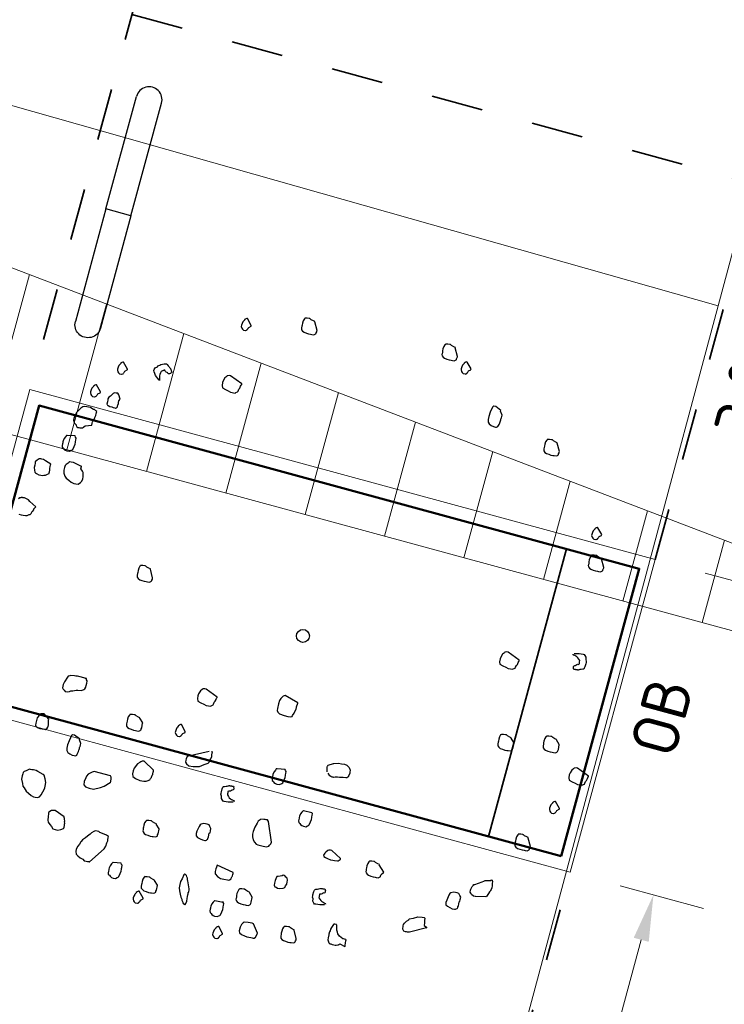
# Model space of a CAD drawing. Header units: metres. Extents: x 2514 to 227642, y 1683 to 852646.
# Tile 61 of 256: x 113621.25 to 113626.69, y 426376.92 to 426384.52. Entities that reach past the tile are written whole.
import ezdxf

# ---------------------------------------------------------------- set-up
doc = ezdxf.new("R2010")
doc.units = ezdxf.units.M
doc.linetypes.add('ZZ-HIDDEN-SO', pattern=[4, 2, -2])
doc.layers.get('Defpoints').update_dxf_attribs({"color": 244, "lineweight": 35})
for name, color, linetype, lineweight in [('B-WE-GR-BEPLANTING_CULTUUR_HEESTERS-GV', 252, 'Continuous', 18), ('B-WE-VH-VERHARDING_TEGEL-GV', 252, 'Continuous', 18), ('N-WE-GR-BOOM-G', 94, 'Continuous', 35), ('N-WE-GR-BOOM-S', 94, 'Continuous', 25), ('N-WE-VH-KANTOPSLUITING-T18', 1, 'Continuous', 18), ('N-WE-VH-KANTOPSLUITING_ACHTERKANTBAND-G', 1, 'Continuous', 50), ('N-WE-VH-KANTOPSLUITING_OPSLUITBAND_100X200-G', 1, 'Continuous', 18), ('N-WE-VH-M', 7, 'Continuous', 18), ('N-WE-VH-MATERIAALGRENS-G', 7, 'ZZ-HIDDEN-SO', 35), ('N-WE-VH-STOOTBAND-S', 7, 'Continuous', 25), ('N-WE-VH-VERKANTING-G', 252, 'Continuous', 5)]:
    doc.layers.add(name, color=color, linetype=linetype, lineweight=lineweight)
doc.styles.add('NLCS-ISO-M200-T18', font='NLCS-ISO.ttf', dxfattribs={"height": 0.36})
doc.dimstyles.new('NLCS-M200-T18-PIJL_L2_H2', dxfattribs={"dimscale": 0.2, "dimtxt": 2.5, "dimasz": 1.8, "dimexe": 2, "dimexo": 2, "dimgap": 0.7, "dimtad": 1, "dimzin": 0, "dimdsep": 46, "dimtxsty": 'NLCS-ISO-M200-T18', "dimcen": 0, "dimdle": 2, "dimclrd": 256, "dimclre": 256, "dimclrt": 1, "dimazin": 0, "dimtfac": 1, "dimtdec": 3, "dimtofl": 0, "dimtmove": 0, "dimatfit": 3, "dimfxl": 2, "dimfxlon": 1, "dimtfillclr": 256, "dimtolj": 1, "dimtzin": 0, "dimlwd": -1, "dimlwe": -1, "dimarcsym": 0})

# ---------------------------------------------------------------- blocks, each defined once
blk = doc.blocks.new('SGR-BOOM_11')
at = {"flags": 128}
for points in [[(-0.601, 4.681), (-0.657, 4.805), (-0.657, 4.811), (-0.681, 4.817), (-0.719, 4.829), (-0.737, 4.842), (-0.743, 4.842), (-0.75, 4.842), (-0.781, 4.842), (-0.812, 4.835), (-0.818, 4.835), (-0.818, 4.829), (-0.824, 4.823), (-0.836, 4.792), (-0.843, 4.755), (-0.843, 4.724), (-0.843, 4.706), (-0.843, 4.681), (-0.843, 4.668), (-0.836, 4.65), (-0.818, 4.631), (-0.793, 4.619), (-0.756, 4.613), (-0.719, 4.607), (-0.688, 4.607), (-0.669, 4.607), (-0.638, 4.607), (-0.62, 4.619), (-0.613, 4.625), (-0.607, 4.631), (-0.607, 4.643), (-0.601, 4.662), (-0.601, 4.675), (-0.601, 4.681)], [(1.603, 4.662), (1.548, 4.786), (1.548, 4.792), (1.523, 4.798), (1.486, 4.811), (1.467, 4.823), (1.461, 4.823), (1.455, 4.823), (1.424, 4.823), (1.393, 4.817), (1.387, 4.817), (1.387, 4.811), (1.381, 4.805), (1.368, 4.774), (1.362, 4.736), (1.362, 4.706), (1.362, 4.687), (1.362, 4.662), (1.362, 4.65), (1.368, 4.631), (1.387, 4.613), (1.412, 4.6), (1.449, 4.594), (1.486, 4.588), (1.517, 4.588), (1.536, 4.588), (1.566, 4.588), (1.585, 4.6), (1.591, 4.607), (1.597, 4.613), (1.597, 4.625), (1.603, 4.643), (1.603, 4.656), (1.603, 4.662)], [(-1.614, 4.582), (-1.69, 4.677), (-1.696, 4.677), (-1.702, 4.677), (-1.715, 4.671), (-1.721, 4.665), (-1.733, 4.653), (-1.733, 4.646), (-1.746, 4.628), (-1.752, 4.615), (-1.758, 4.59), (-1.764, 4.559), (-1.764, 4.541), (-1.752, 4.516), (-1.739, 4.504), (-1.721, 4.491), (-1.69, 4.491), (-1.684, 4.491), (-1.665, 4.504), (-1.665, 4.51), (-1.659, 4.516), (-1.653, 4.529), (-1.653, 4.535), (-1.647, 4.547), (-1.614, 4.57), (-1.614, 4.576), (-1.614, 4.582)], [(1.843, 4.507), (1.767, 4.602), (1.761, 4.602), (1.755, 4.602), (1.742, 4.596), (1.736, 4.59), (1.724, 4.578), (1.724, 4.571), (1.712, 4.553), (1.705, 4.54), (1.699, 4.515), (1.693, 4.485), (1.693, 4.466), (1.705, 4.441), (1.717, 4.429), (1.736, 4.416), (1.767, 4.416), (1.773, 4.416), (1.792, 4.429), (1.792, 4.435), (1.798, 4.441), (1.804, 4.454), (1.804, 4.46), (1.811, 4.472), (1.843, 4.495), (1.843, 4.501), (1.843, 4.507)], [(2.406, 3.956), (2.319, 4), (2.288, 4), (2.282, 4), (2.275, 3.987), (2.263, 3.95), (2.251, 3.901), (2.238, 3.833), (2.238, 3.783), (2.245, 3.746), (2.263, 3.721), (2.3, 3.702), (2.337, 3.69), (2.369, 3.69), (2.387, 3.69), (2.406, 3.702), (2.412, 3.721), (2.418, 3.74), (2.424, 3.764), (2.424, 3.783), (2.43, 3.795), (2.43, 3.814), (2.43, 3.826), (2.43, 3.839), (2.437, 3.845), (2.437, 3.869), (2.437, 3.888), (2.406, 3.944), (2.406, 3.956)], [(-3.38, 3.587), (-3.456, 3.682), (-3.462, 3.682), (-3.468, 3.682), (-3.481, 3.675), (-3.487, 3.669), (-3.499, 3.657), (-3.499, 3.651), (-3.512, 3.632), (-3.518, 3.62), (-3.524, 3.595), (-3.53, 3.564), (-3.53, 3.545), (-3.518, 3.521), (-3.505, 3.508), (-3.487, 3.496), (-3.456, 3.496), (-3.45, 3.496), (-3.431, 3.508), (-3.431, 3.515), (-3.425, 3.521), (-3.419, 3.533), (-3.419, 3.539), (-3.413, 3.552), (-3.38, 3.575), (-3.38, 3.581), (-3.38, 3.587)], [(-2.87, 3.503), (-2.935, 3.566), (-2.951, 3.593), (-2.966, 3.619), (-2.976, 3.636), (-2.971, 3.653), (-2.959, 3.681), (-2.93, 3.705), (-2.915, 3.728), (-2.898, 3.737), (-2.882, 3.747), (-2.836, 3.766), (-2.812, 3.773), (-2.798, 3.774), (-2.787, 3.766), (-2.769, 3.748), (-2.754, 3.735), (-2.743, 3.727), (-2.739, 3.722), (-2.731, 3.719), (-2.728, 3.714), (-2.725, 3.709), (-2.722, 3.704), (-2.719, 3.698), (-2.712, 3.687), (-2.709, 3.682), (-2.706, 3.677), (-2.703, 3.671), (-2.697, 3.661), (-2.699, 3.652), (-2.704, 3.649), (-2.712, 3.637), (-2.718, 3.634), (-2.728, 3.628), (-2.742, 3.627), (-2.754, 3.635), (-2.757, 3.64), (-2.765, 3.643), (-2.782, 3.647), (-2.794, 3.655), (-2.8, 3.666), (-2.811, 3.673), (-2.817, 3.67), (-2.822, 3.667), (-2.833, 3.661), (-2.838, 3.658), (-2.844, 3.655), (-2.86, 3.645), (-2.867, 3.62), (-2.873, 3.595), (-2.875, 3.572), (-2.871, 3.553), (-2.867, 3.534), (-2.866, 3.52), (-2.863, 3.515), (-2.86, 3.509), (-2.865, 3.506), (-2.87, 3.503)], [(-1.602, 3.668), (-1.794, 3.761), (-1.813, 3.761), (-1.844, 3.755), (-1.85, 3.743), (-1.875, 3.718), (-1.893, 3.668), (-1.899, 3.637), (-1.899, 3.594), (-1.887, 3.557), (-1.837, 3.538), (-1.788, 3.526), (-1.751, 3.513), (-1.676, 3.513), (-1.67, 3.52), (-1.646, 3.538), (-1.639, 3.551), (-1.633, 3.582), (-1.621, 3.6), (-1.614, 3.631), (-1.608, 3.65), (-1.602, 3.662), (-1.602, 3.668)], [(3.406, 3.486), (3.35, 3.61), (3.35, 3.615), (3.325, 3.622), (3.288, 3.634), (3.269, 3.646), (3.263, 3.646), (3.257, 3.646), (3.226, 3.646), (3.195, 3.64), (3.189, 3.64), (3.189, 3.634), (3.183, 3.628), (3.17, 3.597), (3.164, 3.56), (3.164, 3.529), (3.164, 3.51), (3.164, 3.486), (3.164, 3.473), (3.17, 3.455), (3.189, 3.436), (3.214, 3.423), (3.251, 3.417), (3.288, 3.411), (3.319, 3.411), (3.338, 3.411), (3.368, 3.411), (3.387, 3.423), (3.393, 3.43), (3.399, 3.436), (3.399, 3.448), (3.406, 3.467), (3.406, 3.479), (3.406, 3.486)], [(-3.73, 3.171), (-3.806, 3.265), (-3.812, 3.265), (-3.818, 3.265), (-3.831, 3.259), (-3.837, 3.253), (-3.849, 3.241), (-3.849, 3.234), (-3.861, 3.216), (-3.868, 3.203), (-3.874, 3.178), (-3.88, 3.147), (-3.88, 3.129), (-3.868, 3.104), (-3.855, 3.092), (-3.837, 3.079), (-3.806, 3.079), (-3.799, 3.079), (-3.781, 3.092), (-3.781, 3.098), (-3.775, 3.104), (-3.769, 3.117), (-3.769, 3.123), (-3.762, 3.135), (-3.73, 3.158), (-3.73, 3.164), (-3.73, 3.171)], [(-3.41, 3.111), (-3.443, 3.176), (-3.462, 3.195), (-3.487, 3.195), (-3.512, 3.195), (-3.53, 3.182), (-3.567, 3.132), (-3.586, 3.114), (-3.598, 3.083), (-3.598, 3.071), (-3.598, 3.04), (-3.598, 3.003), (-3.592, 2.996), (-3.586, 2.99), (-3.574, 2.984), (-3.549, 2.972), (-3.518, 2.972), (-3.493, 2.965), (-3.468, 2.965), (-3.456, 2.965), (-3.45, 2.965), (-3.443, 2.972), (-3.431, 2.99), (-3.431, 3.003), (-3.431, 3.015), (-3.425, 3.04), (-3.425, 3.058), (-3.425, 3.083), (-3.41, 3.111)], [(-3.772, 2.642), (-3.772, 2.668), (-3.772, 2.674), (-3.772, 2.693), (-3.765, 2.705), (-3.753, 2.736), (-3.747, 2.767), (-3.734, 2.798), (-3.734, 2.829), (-3.734, 2.841), (-3.734, 2.848), (-3.734, 2.86), (-3.747, 2.872), (-3.759, 2.879), (-3.772, 2.885), (-3.79, 2.885), (-3.815, 2.897), (-3.84, 2.904), (-3.871, 2.904), (-3.895, 2.909), (-3.933, 2.904), (-3.957, 2.897), (-3.982, 2.872), (-4.007, 2.835), (-4.032, 2.798), (-4.05, 2.761), (-4.05, 2.749), (-4.063, 2.711), (-4.063, 2.693), (-4.063, 2.687), (-4.063, 2.681), (-4.063, 2.674), (-4.063, 2.668), (-4.063, 2.662), (-4.056, 2.643), (-4.05, 2.637), (-4.044, 2.631), (-4.013, 2.606), (-4.007, 2.594), (-3.995, 2.575), (-3.976, 2.569), (-3.964, 2.569), (-3.945, 2.569), (-3.933, 2.569), (-3.908, 2.575), (-3.895, 2.588), (-3.889, 2.594), (-3.871, 2.612), (-3.772, 2.642), (-3.772, 2.642), (-3.772, 2.642)], [(-3.995, 2.433), (-4.118, 2.42), (-4.125, 2.42), (-4.131, 2.414), (-4.143, 2.396), (-4.156, 2.365), (-4.168, 2.327), (-4.168, 2.309), (-4.168, 2.297), (-4.168, 2.278), (-4.168, 2.253), (-4.162, 2.228), (-4.143, 2.216), (-4.131, 2.204), (-4.106, 2.191), (-4.081, 2.185), (-4.044, 2.185), (-4.019, 2.204), (-4.007, 2.21), (-3.995, 2.222), (-3.982, 2.272), (-3.976, 2.309), (-3.976, 2.34), (-3.976, 2.352), (-3.976, 2.371), (-3.976, 2.402), (-3.988, 2.414), (-3.995, 2.433)], [(4.271, 2.337), (4.195, 2.432), (4.189, 2.432), (4.183, 2.432), (4.171, 2.426), (4.164, 2.42), (4.152, 2.407), (4.152, 2.401), (4.14, 2.382), (4.133, 2.37), (4.127, 2.346), (4.121, 2.314), (4.121, 2.296), (4.133, 2.271), (4.146, 2.259), (4.164, 2.247), (4.195, 2.247), (4.201, 2.247), (4.22, 2.259), (4.22, 2.265), (4.226, 2.271), (4.233, 2.283), (4.233, 2.29), (4.239, 2.302), (4.271, 2.325), (4.271, 2.331), (4.271, 2.337)], [(-4.292, 1.937), (-4.379, 1.975), (-4.397, 1.981), (-4.416, 1.993), (-4.44, 1.993), (-4.459, 1.993), (-4.484, 1.987), (-4.509, 1.962), (-4.533, 1.931), (-4.533, 1.912), (-4.533, 1.882), (-4.533, 1.844), (-4.521, 1.807), (-4.515, 1.776), (-4.502, 1.764), (-4.484, 1.758), (-4.447, 1.745), (-4.416, 1.745), (-4.391, 1.745), (-4.366, 1.752), (-4.341, 1.758), (-4.317, 1.776), (-4.292, 1.795), (-4.292, 1.801), (-4.292, 1.82), (-4.292, 1.844), (-4.292, 1.869), (-4.292, 1.9), (-4.292, 1.925), (-4.292, 1.937)], [(4.39, 1.844), (4.335, 1.968), (4.335, 1.975), (4.31, 1.981), (4.273, 1.993), (4.254, 2.005), (4.248, 2.005), (4.242, 2.005), (4.211, 2.005), (4.18, 1.999), (4.173, 1.999), (4.173, 1.993), (4.167, 1.987), (4.155, 1.956), (4.149, 1.919), (4.149, 1.888), (4.149, 1.869), (4.149, 1.844), (4.149, 1.832), (4.155, 1.813), (4.173, 1.795), (4.198, 1.783), (4.235, 1.776), (4.273, 1.77), (4.303, 1.77), (4.322, 1.77), (4.353, 1.77), (4.372, 1.783), (4.378, 1.789), (4.384, 1.795), (4.384, 1.807), (4.39, 1.826), (4.39, 1.838), (4.39, 1.844)], [(-2.44, 0.482), (-2.496, 0.606), (-2.496, 0.612), (-2.521, 0.618), (-2.558, 0.631), (-2.576, 0.643), (-2.583, 0.643), (-2.589, 0.643), (-2.62, 0.643), (-2.651, 0.637), (-2.657, 0.637), (-2.657, 0.631), (-2.663, 0.624), (-2.675, 0.594), (-2.682, 0.556), (-2.682, 0.525), (-2.682, 0.507), (-2.682, 0.482), (-2.682, 0.47), (-2.675, 0.451), (-2.657, 0.432), (-2.632, 0.42), (-2.595, 0.414), (-2.558, 0.408), (-2.527, 0.408), (-2.508, 0.408), (-2.477, 0.408), (-2.459, 0.42), (-2.453, 0.426), (-2.446, 0.432), (-2.446, 0.445), (-2.44, 0.464), (-2.44, 0.476), (-2.44, 0.482)], [(3.354, 0.207), (3.162, 0.3), (3.144, 0.3), (3.113, 0.294), (3.107, 0.282), (3.082, 0.257), (3.063, 0.207), (3.057, 0.176), (3.057, 0.133), (3.07, 0.096), (3.119, 0.077), (3.169, 0.065), (3.206, 0.052), (3.28, 0.052), (3.286, 0.059), (3.311, 0.077), (3.317, 0.09), (3.323, 0.12), (3.336, 0.139), (3.342, 0.17), (3.348, 0.189), (3.354, 0.201), (3.354, 0.207)], [(4.186, -0.967), (4.13, -0.905), (4.13, -0.899), (4.105, -0.893), (4.068, -0.88), (4.05, -0.868), (4.044, -0.868), (4.037, -0.868), (4.006, -0.868), (3.975, -0.874), (3.969, -0.874), (3.969, -0.88), (3.963, -0.887), (3.95, -0.917), (3.944, -0.955), (3.944, -0.986), (3.944, -1.004), (3.944, -1.029), (3.944, -1.041), (3.95, -1.06), (3.969, -1.079), (3.994, -1.091), (4.031, -1.097), (4.068, -1.103), (4.099, -1.103), (4.118, -1.103), (4.149, -1.103), (4.167, -1.091), (4.173, -1.085), (4.18, -1.079), (4.18, -1.066), (4.186, -1.047), (4.186, -0.973), (4.186, -0.967)], [(0.099, -1.029), (-0.112, -0.955), (-0.143, -0.967), (-0.167, -1.01), (-0.186, -1.047), (-0.192, -1.097), (-0.192, -1.171), (-0.192, -1.203), (-0.18, -1.227), (-0.149, -1.246), (-0.075, -1.258), (-0.013, -1.264), (0.031, -1.264), (0.049, -1.252), (0.055, -1.239), (0.074, -1.196), (0.08, -1.171), (0.092, -1.134), (0.092, -1.103), (0.092, -1.097), (0.099, -1.035), (0.099, -1.029)], [(3.492, -1.06), (3.437, -0.998), (3.437, -0.992), (3.412, -0.986), (3.375, -0.973), (3.356, -0.961), (3.35, -0.961), (3.344, -0.961), (3.313, -0.961), (3.282, -0.967), (3.276, -0.967), (3.276, -0.973), (3.269, -0.979), (3.257, -1.01), (3.251, -1.047), (3.251, -1.079), (3.251, -1.097), (3.251, -1.122), (3.251, -1.134), (3.257, -1.153), (3.276, -1.171), (3.3, -1.184), (3.338, -1.19), (3.375, -1.196), (3.406, -1.196), (3.424, -1.196), (3.455, -1.196), (3.474, -1.184), (3.48, -1.178), (3.486, -1.171), (3.486, -1.159), (3.492, -1.14), (3.492, -1.066), (3.492, -1.06)], [(-1.14, -1.159), (-1.332, -1.066), (-1.35, -1.066), (-1.381, -1.072), (-1.387, -1.085), (-1.412, -1.109), (-1.431, -1.159), (-1.437, -1.19), (-1.437, -1.233), (-1.425, -1.27), (-1.375, -1.289), (-1.325, -1.302), (-1.288, -1.314), (-1.214, -1.314), (-1.208, -1.307), (-1.183, -1.289), (-1.177, -1.277), (-1.171, -1.246), (-1.158, -1.227), (-1.152, -1.196), (-1.146, -1.178), (-1.14, -1.165), (-1.14, -1.159)], [(4.716, -1.371), (4.524, -1.278), (4.506, -1.278), (4.475, -1.285), (4.469, -1.297), (4.444, -1.322), (4.425, -1.371), (4.419, -1.402), (4.419, -1.446), (4.431, -1.483), (4.481, -1.501), (4.531, -1.514), (4.568, -1.526), (4.642, -1.526), (4.648, -1.52), (4.673, -1.501), (4.679, -1.489), (4.685, -1.458), (4.698, -1.44), (4.704, -1.409), (4.71, -1.39), (4.716, -1.377), (4.716, -1.371)], [(-2.205, -1.747), (-2.261, -1.685), (-2.261, -1.679), (-2.285, -1.673), (-2.323, -1.661), (-2.341, -1.648), (-2.347, -1.648), (-2.354, -1.648), (-2.384, -1.648), (-2.416, -1.654), (-2.422, -1.654), (-2.422, -1.661), (-2.428, -1.667), (-2.44, -1.698), (-2.446, -1.735), (-2.446, -1.766), (-2.446, -1.785), (-2.446, -1.809), (-2.446, -1.821), (-2.44, -1.84), (-2.422, -1.859), (-2.397, -1.871), (-2.36, -1.877), (-2.323, -1.884), (-2.292, -1.884), (-2.273, -1.884), (-2.242, -1.884), (-2.224, -1.871), (-2.217, -1.865), (-2.211, -1.859), (-2.211, -1.846), (-2.205, -1.828), (-2.205, -1.753), (-2.205, -1.747)], [(-1.534, -1.768), (-1.61, -1.673), (-1.617, -1.673), (-1.623, -1.673), (-1.635, -1.679), (-1.641, -1.685), (-1.654, -1.698), (-1.654, -1.704), (-1.666, -1.722), (-1.672, -1.735), (-1.678, -1.76), (-1.685, -1.791), (-1.685, -1.809), (-1.672, -1.834), (-1.66, -1.846), (-1.641, -1.859), (-1.61, -1.859), (-1.604, -1.859), (-1.586, -1.846), (-1.586, -1.84), (-1.579, -1.834), (-1.573, -1.821), (-1.573, -1.815), (-1.567, -1.803), (-1.534, -1.78), (-1.534, -1.774), (-1.534, -1.768)], [(-3.642, -1.945), (-3.728, -1.877), (-3.747, -1.877), (-3.772, -1.884), (-3.784, -1.896), (-3.803, -1.921), (-3.821, -1.952), (-3.827, -1.995), (-3.827, -2.038), (-3.827, -2.069), (-3.821, -2.082), (-3.79, -2.1), (-3.753, -2.107), (-3.716, -2.107), (-3.679, -2.107), (-3.673, -2.107), (-3.666, -2.107), (-3.642, -2.082), (-3.635, -2.069), (-3.629, -2.057), (-3.629, -2.032), (-3.642, -1.964), (-3.642, -1.958), (-3.642, -1.945)], [(4.359, -1.94), (4.283, -1.845), (4.277, -1.845), (4.27, -1.845), (4.258, -1.852), (4.252, -1.858), (4.239, -1.87), (4.239, -1.876), (4.227, -1.895), (4.221, -1.907), (4.215, -1.932), (4.209, -1.963), (4.209, -1.981), (4.221, -2.006), (4.233, -2.019), (4.252, -2.031), (4.283, -2.031), (4.289, -2.031), (4.308, -2.019), (4.308, -2.013), (4.314, -2.006), (4.32, -1.994), (4.32, -1.988), (4.326, -1.975), (4.359, -1.952), (4.359, -1.946), (4.359, -1.94)], [(-3.121, -2.162), (-3.208, -2.119), (-3.239, -2.119), (-3.245, -2.119), (-3.251, -2.131), (-3.264, -2.168), (-3.276, -2.218), (-3.289, -2.286), (-3.289, -2.335), (-3.282, -2.373), (-3.264, -2.398), (-3.227, -2.416), (-3.189, -2.428), (-3.159, -2.428), (-3.14, -2.428), (-3.121, -2.416), (-3.115, -2.398), (-3.109, -2.379), (-3.103, -2.354), (-3.103, -2.335), (-3.097, -2.323), (-3.097, -2.305), (-3.097, -2.292), (-3.097, -2.28), (-3.09, -2.274), (-3.09, -2.249), (-3.09, -2.23), (-3.121, -2.175), (-3.121, -2.162)], [(0.086, -2.076), (-0.037, -2.088), (-0.044, -2.088), (-0.05, -2.094), (-0.062, -2.112), (-0.075, -2.144), (-0.087, -2.181), (-0.087, -2.2), (-0.087, -2.212), (-0.087, -2.23), (-0.087, -2.255), (-0.081, -2.28), (-0.062, -2.292), (-0.05, -2.305), (-0.025, -2.317), (0, -2.323), (0.037, -2.323), (0.062, -2.305), (0.074, -2.299), (0.086, -2.286), (0.099, -2.236), (0.105, -2.2), (0.105, -2.168), (0.105, -2.156), (0.105, -2.137), (0.105, -2.107), (0.092, -2.094), (0.086, -2.076)], [(-1.914, -2.441), (-2.081, -2.329), (-2.112, -2.335), (-2.131, -2.348), (-2.143, -2.36), (-2.174, -2.385), (-2.211, -2.459), (-2.224, -2.503), (-2.224, -2.552), (-2.211, -2.59), (-2.168, -2.614), (-2.093, -2.633), (-2.031, -2.633), (-1.994, -2.626), (-1.982, -2.62), (-1.945, -2.596), (-1.939, -2.577), (-1.926, -2.558), (-1.926, -2.552), (-1.92, -2.521), (-1.914, -2.509), (-1.914, -2.497), (-1.914, -2.472), (-1.914, -2.453), (-1.914, -2.441)], [(4.019, -2.596), (3.963, -2.472), (3.963, -2.466), (3.938, -2.459), (3.901, -2.447), (3.882, -2.435), (3.876, -2.435), (3.87, -2.435), (3.839, -2.435), (3.808, -2.441), (3.802, -2.441), (3.802, -2.447), (3.796, -2.453), (3.783, -2.484), (3.777, -2.521), (3.777, -2.552), (3.777, -2.571), (3.777, -2.596), (3.777, -2.608), (3.783, -2.626), (3.802, -2.645), (3.827, -2.658), (3.864, -2.664), (3.901, -2.67), (3.932, -2.67), (3.95, -2.67), (3.982, -2.67), (4, -2.658), (4.006, -2.651), (4.012, -2.645), (4.012, -2.633), (4.019, -2.614), (4.019, -2.602), (4.019, -2.596)], [(-2.552, -2.639), (-2.812, -2.62), (-2.843, -2.633), (-2.898, -2.676), (-2.917, -2.707), (-2.923, -2.738), (-2.936, -2.794), (-2.936, -2.85), (-2.905, -2.874), (-2.843, -2.887), (-2.775, -2.887), (-2.675, -2.843), (-2.62, -2.812), (-2.539, -2.744), (-2.533, -2.744), (-2.533, -2.726), (-2.533, -2.713), (-2.533, -2.689), (-2.539, -2.658), (-2.545, -2.651), (-2.552, -2.639)], [(0.607, -2.664), (0.477, -2.658), (0.47, -2.658), (0.464, -2.664), (0.452, -2.682), (0.439, -2.713), (0.427, -2.75), (0.427, -2.769), (0.427, -2.782), (0.427, -2.8), (0.427, -2.825), (0.433, -2.85), (0.452, -2.862), (0.464, -2.874), (0.489, -2.887), (0.514, -2.893), (0.551, -2.893), (0.576, -2.874), (0.588, -2.868), (0.6, -2.856), (0.613, -2.806), (0.619, -2.769), (0.619, -2.738), (0.619, -2.726), (0.619, -2.707), (0.619, -2.676), (0.607, -2.664), (0.607, -2.664)], [(-3.58, -2.8), (-3.666, -2.769), (-3.697, -2.757), (-3.741, -2.757), (-3.765, -2.757), (-3.784, -2.757), (-3.803, -2.757), (-3.846, -2.788), (-3.877, -2.806), (-3.889, -2.825), (-3.889, -2.843), (-3.895, -2.874), (-3.895, -2.93), (-3.871, -2.992), (-3.858, -3.029), (-3.833, -3.054), (-3.796, -3.097), (-3.753, -3.122), (-3.704, -3.153), (-3.666, -3.165), (-3.642, -3.165), (-3.611, -3.165), (-3.592, -3.159), (-3.574, -3.147), (-3.555, -3.116), (-3.536, -3.066), (-3.524, -3.023), (-3.518, -2.998), (-3.518, -2.973), (-3.518, -2.912), (-3.536, -2.862), (-3.561, -2.806), (-3.567, -2.806), (-3.574, -2.8), (-3.58, -2.8)], [(0.074, -3.221), (-0.031, -2.912), (-0.05, -2.893), (-0.068, -2.893), (-0.087, -2.893), (-0.106, -2.893), (-0.149, -2.899), (-0.161, -2.912), (-0.186, -2.936), (-0.199, -2.967), (-0.223, -3.035), (-0.236, -3.104), (-0.236, -3.147), (-0.229, -3.19), (-0.211, -3.233), (-0.186, -3.264), (-0.155, -3.289), (-0.13, -3.296), (-0.087, -3.302), (-0.044, -3.302), (0.006, -3.302), (0.043, -3.289), (0.049, -3.271), (0.068, -3.246), (0.074, -3.221)], [(-0.886, -3.24), (-0.886, -3.209), (-0.886, -3.172), (-0.905, -3.147), (-0.923, -3.122), (-0.954, -3.116), (-1.004, -3.116), (-1.047, -3.134), (-1.059, -3.147), (-1.072, -3.172), (-1.09, -3.252), (-1.096, -3.289), (-1.096, -3.296), (-1.09, -3.326), (-1.066, -3.345), (-1.022, -3.357), (-0.985, -3.37), (-0.948, -3.37), (-0.942, -3.37), (-0.935, -3.37), (-0.923, -3.364), (-0.911, -3.351), (-0.905, -3.345), (-0.905, -3.339), (-0.905, -3.332), (-0.905, -3.32), (-0.898, -3.314), (-0.898, -3.308), (-0.898, -3.246), (-0.892, -3.24), (-0.886, -3.24)], [(1.164, -3.283), (1.009, -3.184), (0.99, -3.184), (0.966, -3.19), (0.953, -3.196), (0.922, -3.227), (0.91, -3.246), (0.898, -3.277), (0.904, -3.296), (0.935, -3.308), (0.966, -3.32), (1.015, -3.332), (1.052, -3.332), (1.077, -3.332), (1.127, -3.326), (1.133, -3.326), (1.164, -3.302), (1.164, -3.296), (1.164, -3.289), (1.164, -3.283)], [(-3.146, -3.388), (-3.301, -3.314), (-3.357, -3.326), (-3.394, -3.357), (-3.394, -3.37), (-3.394, -3.382), (-3.394, -3.425), (-3.388, -3.481), (-3.375, -3.512), (-3.344, -3.543), (-3.313, -3.568), (-3.289, -3.599), (-3.251, -3.605), (-3.208, -3.605), (-3.165, -3.587), (-3.128, -3.568), (-3.121, -3.562), (-3.121, -3.543), (-3.121, -3.518), (-3.121, -3.5), (-3.121, -3.481), (-3.128, -3.463), (-3.128, -3.444), (-3.134, -3.425), (-3.14, -3.413), (-3.14, -3.401), (-3.146, -3.401), (-3.146, -3.395), (-3.146, -3.388)], [(-1.672, -3.314), (-1.728, -3.252), (-1.728, -3.246), (-1.753, -3.24), (-1.79, -3.227), (-1.809, -3.215), (-1.815, -3.215), (-1.821, -3.215), (-1.852, -3.215), (-1.883, -3.221), (-1.889, -3.221), (-1.889, -3.227), (-1.895, -3.233), (-1.908, -3.264), (-1.914, -3.302), (-1.914, -3.332), (-1.914, -3.351), (-1.914, -3.376), (-1.914, -3.388), (-1.908, -3.407), (-1.889, -3.425), (-1.864, -3.438), (-1.827, -3.444), (-1.79, -3.45), (-1.759, -3.45), (-1.74, -3.45), (-1.71, -3.45), (-1.691, -3.438), (-1.685, -3.432), (-1.678, -3.425), (-1.678, -3.413), (-1.672, -3.395), (-1.672, -3.32), (-1.672, -3.314)], [(1.858, -3.378), (1.771, -3.277), (1.771, -3.271), (1.746, -3.264), (1.709, -3.252), (1.69, -3.24), (1.684, -3.24), (1.678, -3.24), (1.647, -3.24), (1.616, -3.246), (1.61, -3.246), (1.61, -3.252), (1.603, -3.258), (1.591, -3.289), (1.585, -3.326), (1.585, -3.357), (1.585, -3.376), (1.585, -3.401), (1.585, -3.413), (1.591, -3.432), (1.61, -3.45), (1.635, -3.463), (1.672, -3.469), (1.709, -3.475), (1.74, -3.475), (1.758, -3.475), (1.789, -3.475), (1.808, -3.463), (1.814, -3.456), (1.82, -3.45), (1.82, -3.438), (1.827, -3.419), (1.858, -3.384), (1.858, -3.378)], [(3.475, -3.479), (3.319, -3.5), (3.313, -3.5), (3.288, -3.5), (3.251, -3.481), (3.238, -3.463), (3.226, -3.45), (3.226, -3.419), (3.226, -3.401), (3.238, -3.357), (3.257, -3.332), (3.257, -3.326), (3.276, -3.32), (3.381, -3.258), (3.406, -3.246), (3.424, -3.233), (3.455, -3.227), (3.511, -3.215), (3.511, -3.209), (3.529, -3.209), (3.536, -3.233), (3.536, -3.252), (3.542, -3.277), (3.542, -3.296), (3.542, -3.326), (3.536, -3.351), (3.529, -3.37), (3.529, -3.376), (3.517, -3.395), (3.487, -3.467), (3.481, -3.473), (3.475, -3.479)], [(3.095, -3.619), (3.095, -3.588), (3.095, -3.551), (3.077, -3.526), (3.058, -3.502), (3.027, -3.495), (2.978, -3.495), (2.934, -3.514), (2.922, -3.526), (2.91, -3.551), (2.891, -3.632), (2.885, -3.669), (2.885, -3.675), (2.891, -3.706), (2.916, -3.725), (2.959, -3.737), (2.996, -3.749), (3.033, -3.749), (3.039, -3.749), (3.046, -3.749), (3.058, -3.743), (3.07, -3.731), (3.077, -3.725), (3.077, -3.718), (3.077, -3.712), (3.077, -3.7), (3.083, -3.694), (3.083, -3.687), (3.083, -3.626), (3.089, -3.619), (3.095, -3.619)], [(-0.428, -3.785), (-0.694, -3.716), (-0.7, -3.747), (-0.706, -3.772), (-0.706, -3.815), (-0.7, -3.853), (-0.657, -3.884), (-0.607, -3.909), (-0.552, -3.909), (-0.496, -3.909), (-0.477, -3.909), (-0.465, -3.902), (-0.446, -3.884), (-0.44, -3.865), (-0.44, -3.853), (-0.434, -3.846), (-0.434, -3.834), (-0.428, -3.815), (-0.428, -3.797), (-0.428, -3.791), (-0.428, -3.785)], [(0.322, -3.704), (0.266, -3.723), (0.26, -3.723), (0.247, -3.729), (0.235, -3.766), (0.229, -3.791), (0.229, -3.834), (0.229, -3.865), (0.241, -3.89), (0.26, -3.89), (0.285, -3.902), (0.322, -3.902), (0.371, -3.89), (0.396, -3.871), (0.402, -3.846), (0.415, -3.815), (0.415, -3.779), (0.415, -3.76), (0.415, -3.747), (0.408, -3.729), (0.402, -3.723), (0.384, -3.711), (0.371, -3.698), (0.353, -3.692), (0.34, -3.692), (0.322, -3.704)], [(-2.155, -3.939), (-2.279, -3.952), (-2.285, -3.952), (-2.292, -3.958), (-2.304, -3.977), (-2.316, -4.008), (-2.329, -4.045), (-2.329, -4.063), (-2.329, -4.076), (-2.329, -4.094), (-2.329, -4.119), (-2.323, -4.144), (-2.304, -4.156), (-2.292, -4.169), (-2.267, -4.181), (-2.242, -4.187), (-2.205, -4.187), (-2.18, -4.169), (-2.168, -4.162), (-2.155, -4.15), (-2.143, -4.101), (-2.137, -4.063), (-2.137, -4.032), (-2.137, -4.02), (-2.137, -4.002), (-2.137, -3.97), (-2.149, -3.958), (-2.155, -3.939)], [(-1.053, -4.15), (-1.096, -4.032), (-1.103, -4.02), (-1.109, -3.989), (-1.121, -3.97), (-1.134, -3.952), (-1.152, -3.939), (-1.158, -3.939), (-1.171, -3.952), (-1.189, -4.014), (-1.208, -4.063), (-1.208, -4.107), (-1.208, -4.162), (-1.196, -4.206), (-1.177, -4.255), (-1.158, -4.299), (-1.14, -4.323), (-1.134, -4.342), (-1.121, -4.361), (-1.115, -4.379), (-1.103, -4.392), (-1.078, -4.398), (-1.072, -4.398), (-1.066, -4.379), (-1.059, -4.342), (-1.059, -4.299), (-1.059, -4.268), (-1.059, -4.243), (-1.059, -4.23), (-1.059, -4.224), (-1.059, -4.206), (-1.053, -4.2), (-1.053, -4.156), (-1.053, -4.15)], [(-1.548, -4.175), (-1.604, -4.113), (-1.604, -4.107), (-1.629, -4.101), (-1.666, -4.088), (-1.685, -4.076), (-1.691, -4.076), (-1.697, -4.076), (-1.728, -4.076), (-1.759, -4.082), (-1.765, -4.082), (-1.765, -4.088), (-1.772, -4.094), (-1.784, -4.125), (-1.79, -4.162), (-1.79, -4.193), (-1.79, -4.212), (-1.79, -4.237), (-1.79, -4.249), (-1.784, -4.268), (-1.765, -4.286), (-1.74, -4.299), (-1.703, -4.305), (-1.666, -4.311), (-1.635, -4.311), (-1.617, -4.311), (-1.586, -4.311), (-1.567, -4.299), (-1.561, -4.293), (-1.555, -4.286), (-1.555, -4.274), (-1.548, -4.255), (-1.548, -4.181), (-1.548, -4.175)], [(-0.075, -4.107), (-0.13, -4.045), (-0.13, -4.038), (-0.155, -4.032), (-0.192, -4.02), (-0.211, -4.008), (-0.217, -4.008), (-0.223, -4.008), (-0.254, -4.008), (-0.285, -4.014), (-0.291, -4.014), (-0.291, -4.02), (-0.298, -4.026), (-0.31, -4.057), (-0.316, -4.094), (-0.316, -4.125), (-0.316, -4.144), (-0.316, -4.169), (-0.316, -4.181), (-0.31, -4.2), (-0.291, -4.218), (-0.267, -4.23), (-0.229, -4.237), (-0.192, -4.243), (-0.161, -4.243), (-0.143, -4.243), (-0.112, -4.243), (-0.093, -4.23), (-0.087, -4.224), (-0.081, -4.218), (-0.081, -4.206), (-0.075, -4.187), (-0.075, -4.113), (-0.075, -4.107)], [(-1.73, -4.414), (-1.807, -4.319), (-1.813, -4.319), (-1.819, -4.319), (-1.831, -4.326), (-1.837, -4.332), (-1.85, -4.344), (-1.85, -4.351), (-1.862, -4.369), (-1.868, -4.381), (-1.875, -4.406), (-1.881, -4.437), (-1.881, -4.455), (-1.868, -4.48), (-1.856, -4.493), (-1.837, -4.505), (-1.807, -4.505), (-1.8, -4.505), (-1.782, -4.493), (-1.782, -4.487), (-1.775, -4.48), (-1.769, -4.468), (-1.769, -4.462), (-1.763, -4.45), (-1.73, -4.426), (-1.73, -4.42), (-1.73, -4.414)], [(0.706, -4.62), (0.65, -4.497), (0.65, -4.491), (0.625, -4.484), (0.588, -4.472), (0.569, -4.46), (0.563, -4.46), (0.557, -4.46), (0.526, -4.46), (0.495, -4.466), (0.489, -4.466), (0.489, -4.472), (0.483, -4.478), (0.47, -4.509), (0.464, -4.546), (0.464, -4.577), (0.464, -4.596), (0.464, -4.62), (0.464, -4.633), (0.47, -4.652), (0.489, -4.67), (0.514, -4.683), (0.551, -4.689), (0.588, -4.695), (0.619, -4.695), (0.637, -4.695), (0.668, -4.695), (0.687, -4.683), (0.693, -4.676), (0.699, -4.67), (0.699, -4.658), (0.706, -4.639), (0.706, -4.627), (0.706, -4.62)], [(-0.427, -4.739), (-0.503, -4.644), (-0.509, -4.644), (-0.515, -4.644), (-0.528, -4.65), (-0.534, -4.657), (-0.546, -4.669), (-0.546, -4.675), (-0.559, -4.694), (-0.565, -4.706), (-0.571, -4.731), (-0.577, -4.762), (-0.577, -4.78), (-0.565, -4.805), (-0.552, -4.818), (-0.534, -4.83), (-0.503, -4.83), (-0.497, -4.83), (-0.478, -4.818), (-0.478, -4.812), (-0.472, -4.805), (-0.466, -4.793), (-0.466, -4.787), (-0.459, -4.774), (-0.427, -4.751), (-0.427, -4.745), (-0.427, -4.739)]]:
    blk.add_lwpolyline(points, close=True, dxfattribs=at)
for points in [[(-3.821, 1.987), (-3.951, 2.024), (-3.988, 2.024), (-4.007, 2.024), (-4.019, 2.011), (-4.032, 1.999), (-4.056, 1.975), (-4.063, 1.962), (-4.069, 1.956), (-4.075, 1.925), (-4.075, 1.882), (-4.069, 1.838), (-4.063, 1.82), (-4.044, 1.795), (-4.019, 1.77), (-3.976, 1.745), (-3.933, 1.72), (-3.889, 1.708), (-3.858, 1.708), (-3.821, 1.708), (-3.79, 1.739), (-3.778, 1.758), (-3.765, 1.795), (-3.765, 1.838), (-3.772, 1.875), (-3.778, 1.9), (-3.79, 1.919), (-3.803, 1.931), (-3.821, 1.95), (-3.821, 1.987), (-3.821, 1.993)], [(-4.645, 1.095), (-4.608, 1.089), (-4.577, 1.089), (-4.539, 1.089), (-4.515, 1.095), (-4.484, 1.114), (-4.471, 1.12), (-4.465, 1.132), (-4.459, 1.138), (-4.447, 1.17), (-4.44, 1.176), (-4.428, 1.201), (-4.428, 1.213), (-4.409, 1.244), (-4.403, 1.25), (-4.403, 1.25), (-4.509, 1.318), (-4.533, 1.337), (-4.571, 1.349), (-4.601, 1.355), (-4.626, 1.355), (-4.632, 1.355), (-4.651, 1.355), (-4.657, 1.349), (-4.67, 1.343), (-4.688, 1.324)], [(4.17, 0.456), (4.244, 0.468), (4.275, 0.468), (4.306, 0.468), (4.325, 0.468), (4.337, 0.456), (4.356, 0.431), (4.362, 0.394), (4.375, 0.369), (4.375, 0.35), (4.375, 0.332), (4.368, 0.282), (4.362, 0.258), (4.356, 0.245), (4.343, 0.239), (4.319, 0.233), (4.3, 0.226), (4.288, 0.221), (4.282, 0.221), (4.275, 0.214), (4.269, 0.214), (4.263, 0.214), (4.257, 0.214), (4.251, 0.214), (4.238, 0.214), (4.232, 0.214), (4.226, 0.214), (4.22, 0.214), (4.207, 0.214), (4.201, 0.221), (4.201, 0.226), (4.195, 0.239), (4.195, 0.245), (4.195, 0.258), (4.201, 0.27), (4.213, 0.276), (4.22, 0.276), (4.226, 0.282), (4.238, 0.295), (4.251, 0.301), (4.263, 0.301), (4.275, 0.307), (4.275, 0.313), (4.275, 0.32), (4.275, 0.332), (4.275, 0.338), (4.275, 0.344), (4.275, 0.363), (4.257, 0.381), (4.238, 0.4), (4.22, 0.413), (4.201, 0.419), (4.183, 0.425), (4.17, 0.431), (4.164, 0.431), (4.158, 0.431), (4.158, 0.437), (4.158, 0.443)], [(-3.177, -1.227), (-3.32, -1.215), (-3.344, -1.215), (-3.369, -1.215), (-3.425, -1.221), (-3.437, -1.227), (-3.462, -1.239), (-3.468, -1.252), (-3.505, -1.332), (-3.518, -1.376), (-3.518, -1.406), (-3.518, -1.431), (-3.505, -1.45), (-3.487, -1.462), (-3.468, -1.481), (-3.437, -1.481), (-3.4, -1.469), (-3.381, -1.456), (-3.363, -1.45), (-3.351, -1.45), (-3.301, -1.431), (-3.276, -1.425), (-3.227, -1.419), (-3.196, -1.406), (-3.189, -1.401), (-3.177, -1.388), (-3.165, -1.357), (-3.165, -1.332), (-3.159, -1.295), (-3.159, -1.264), (-3.159, -1.258), (-3.171, -1.246), (-3.177, -1.233), (-3.177, -1.227), (-3.183, -1.227), (-3.196, -1.227), (-3.196, -1.221)], [(0.73, -2.001), (0.718, -1.933), (0.718, -1.927), (0.718, -1.914), (0.724, -1.908), (0.724, -1.902), (0.73, -1.896), (0.805, -1.859), (0.811, -1.859), (0.879, -1.84), (0.929, -1.84), (0.972, -1.84), (1.009, -1.846), (1.052, -1.877), (1.077, -1.914), (1.077, -1.945), (1.077, -1.964), (1.065, -2.013), (1.065, -2.026), (1.059, -2.026), (1.046, -2.038), (1.028, -2.044), (0.99, -2.044), (0.935, -2.057), (0.904, -2.057), (0.867, -2.063), (0.842, -2.069), (0.836, -2.069), (0.823, -2.069), (0.798, -2.063), (0.78, -2.057), (0.752, -2.021)], [(-1.115, -2.008), (-1.437, -2.144), (-1.449, -2.181), (-1.449, -2.2), (-1.449, -2.23), (-1.431, -2.255), (-1.387, -2.28), (-1.319, -2.28), (-1.226, -2.261), (-1.158, -2.218), (-1.103, -2.187), (-1.09, -2.168), (-1.084, -2.144), (-1.072, -2.112), (-1.066, -2.076), (-1.066, -2.051), (-1.066, -2.026), (-1.066, -2.008), (-1.072, -2.008), (-1.072, -2.001), (-1.072, -1.995)], [(-0.62, -2.713), (-0.694, -2.726), (-0.725, -2.726), (-0.756, -2.726), (-0.774, -2.726), (-0.787, -2.713), (-0.805, -2.689), (-0.812, -2.651), (-0.824, -2.626), (-0.824, -2.608), (-0.824, -2.59), (-0.818, -2.54), (-0.812, -2.515), (-0.805, -2.503), (-0.793, -2.497), (-0.768, -2.491), (-0.75, -2.484), (-0.737, -2.478), (-0.731, -2.478), (-0.725, -2.472), (-0.719, -2.472), (-0.713, -2.472), (-0.706, -2.472), (-0.7, -2.472), (-0.688, -2.472), (-0.681, -2.472), (-0.675, -2.472), (-0.669, -2.472), (-0.657, -2.472), (-0.651, -2.478), (-0.651, -2.484), (-0.644, -2.497), (-0.644, -2.503), (-0.644, -2.515), (-0.651, -2.527), (-0.663, -2.534), (-0.669, -2.534), (-0.675, -2.54), (-0.688, -2.552), (-0.7, -2.558), (-0.713, -2.558), (-0.725, -2.565), (-0.725, -2.571), (-0.725, -2.577), (-0.725, -2.59), (-0.725, -2.596), (-0.725, -2.602), (-0.725, -2.62), (-0.706, -2.639), (-0.688, -2.658), (-0.669, -2.67), (-0.651, -2.676), (-0.632, -2.682), (-0.62, -2.689), (-0.613, -2.689), (-0.607, -2.689), (-0.607, -2.695), (-0.607, -2.701)], [(-2.645, -4.002), (-2.453, -3.766), (-2.434, -3.723), (-2.428, -3.667), (-2.422, -3.636), (-2.422, -3.617), (-2.422, -3.587), (-2.422, -3.568), (-2.453, -3.555), (-2.496, -3.543), (-2.564, -3.531), (-2.583, -3.518), (-2.589, -3.518), (-2.607, -3.518), (-2.638, -3.518), (-2.657, -3.531), (-2.688, -3.555), (-2.707, -3.58), (-2.725, -3.599), (-2.744, -3.617), (-2.769, -3.648), (-2.806, -3.686), (-2.824, -3.716), (-2.83, -3.723), (-2.843, -3.76), (-2.861, -3.797), (-2.88, -3.846), (-2.88, -3.884), (-2.868, -3.921), (-2.836, -3.946), (-2.793, -3.97), (-2.75, -3.983), (-2.725, -4.002), (-2.694, -4.002), (-2.675, -4.002), (-2.651, -4.002), (-2.645, -4.002), (-2.638, -4.002)], [(1.046, -4.032), (0.972, -4.045), (0.941, -4.045), (0.91, -4.045), (0.891, -4.045), (0.879, -4.032), (0.86, -4.008), (0.854, -3.97), (0.842, -3.946), (0.842, -3.927), (0.842, -3.909), (0.848, -3.859), (0.854, -3.834), (0.86, -3.822), (0.873, -3.815), (0.898, -3.81), (0.916, -3.803), (0.929, -3.797), (0.935, -3.797), (0.941, -3.791), (0.947, -3.791), (0.953, -3.791), (0.96, -3.791), (0.966, -3.791), (0.978, -3.791), (0.984, -3.791), (0.99, -3.791), (0.997, -3.791), (1.009, -3.791), (1.015, -3.797), (1.015, -3.803), (1.021, -3.815), (1.021, -3.822), (1.021, -3.834), (1.015, -3.846), (1.003, -3.853), (0.997, -3.853), (0.99, -3.859), (0.978, -3.871), (0.966, -3.878), (0.953, -3.878), (0.941, -3.884), (0.941, -3.89), (0.941, -3.896), (0.941, -3.909), (0.941, -3.915), (0.941, -3.921), (0.941, -3.939), (0.96, -3.958), (0.978, -3.977), (0.997, -3.989), (1.015, -3.995), (1.034, -4.002), (1.046, -4.008), (1.052, -4.008), (1.059, -4.008), (1.059, -4.014), (1.059, -4.02)], [(2.654, -4.108), (2.409, -4.218), (2.378, -4.224), (2.365, -4.224), (2.347, -4.224), (2.322, -4.218), (2.303, -4.193), (2.297, -4.175), (2.297, -4.156), (2.297, -4.138), (2.297, -4.119), (2.309, -4.094), (2.328, -4.07), (2.334, -4.063), (2.365, -4.032), (2.371, -4.02), (2.433, -3.995), (2.495, -3.964), (2.563, -3.958), (2.594, -3.958), (2.607, -3.964), (2.607, -4.002), (2.613, -4.045), (2.613, -4.076), (2.613, -4.082), (2.654, -4.096), (2.654, -4.102), (2.654, -4.108), (2.654, -4.114)], [(-0.502, -4.268), (-0.632, -4.261), (-0.638, -4.261), (-0.644, -4.268), (-0.657, -4.286), (-0.669, -4.317), (-0.681, -4.354), (-0.681, -4.373), (-0.681, -4.385), (-0.681, -4.404), (-0.681, -4.429), (-0.675, -4.453), (-0.657, -4.466), (-0.644, -4.478), (-0.62, -4.491), (-0.595, -4.497), (-0.558, -4.497), (-0.533, -4.478), (-0.52, -4.472), (-0.508, -4.46), (-0.496, -4.41), (-0.49, -4.373), (-0.49, -4.342), (-0.49, -4.329), (-0.49, -4.311), (-0.49, -4.28), (-0.502, -4.268), (-0.508, -4.249)], [(1.381, -4.596), (1.374, -4.596), (1.381, -4.584), (1.467, -4.608), (1.467, -4.602), (1.467, -4.584), (1.467, -4.565), (1.467, -4.552), (1.467, -4.521), (1.467, -4.503), (1.461, -4.503), (1.442, -4.497), (1.424, -4.497), (1.412, -4.497), (1.387, -4.484), (1.356, -4.466), (1.325, -4.435), (1.313, -4.41), (1.3, -4.385), (1.294, -4.354), (1.288, -4.329), (1.288, -4.317), (1.288, -4.305), (1.282, -4.305), (1.282, -4.299), (1.251, -4.299), (1.238, -4.299), (1.232, -4.305), (1.213, -4.354), (1.201, -4.385), (1.201, -4.41), (1.195, -4.429), (1.189, -4.466), (1.189, -4.478), (1.189, -4.521), (1.189, -4.552), (1.195, -4.571), (1.213, -4.596), (1.232, -4.608), (1.244, -4.608), (1.269, -4.615), (1.294, -4.615), (1.313, -4.615), (1.319, -4.615), (1.331, -4.615), (1.356, -4.602), (1.362, -4.602), (1.362, -4.596), (1.374, -4.596)], [(0.099, -4.639), (0.018, -4.509), (-0.007, -4.503), (-0.037, -4.503), (-0.068, -4.503), (-0.13, -4.509), (-0.143, -4.521), (-0.167, -4.552), (-0.18, -4.596), (-0.186, -4.652), (-0.174, -4.683), (-0.137, -4.701), (-0.087, -4.714), (-0.05, -4.726), (0.012, -4.726), (0.031, -4.726), (0.049, -4.726), (0.062, -4.726), (0.08, -4.708), (0.086, -4.701), (0.099, -4.652), (0.099, -4.639), (0.105, -4.639)]]:
    blk.add_lwpolyline(points, dxfattribs=at)
blk.add_circle((0, 0), 0.1)
blk = doc.blocks.new('SVH-STOOTBAND_VLAK_ROND_1000X200')
for points in [[(0, 0.1), (0.9, 0.1)], [(0, -0.1), (0, 0.1)], [(0, -0.1), (0.9, -0.1)]]:
    blk.add_lwpolyline(points)
blk.add_arc((0.9, 0), 0.1, 269.99966, 90.00034)
blk = doc.blocks.new('*D802')
at = {"layer": 'Defpoints', "color": 0, "ltscale": 0.2, "transparency": 16777216}
for p in [(113625.5006, 426377.9403), (113624.7135, 426375.0454), (113625.356, 426374.8707)]:
    blk.add_point(p, dxfattribs=at)
at = {"layer": 'N-WE-VH-M', "ltscale": 0.2, "transparency": 16777216}
for p, q in [((113625.8866, 426377.8353), (113626.5291, 426377.6606)), ((113626.0486, 426377.4182), (113625.4504, 426375.2181)), ((113625.0995, 426374.9404), (113625.742, 426374.7657))]:
    blk.add_line(p, q, dxfattribs=at)
for points in [[(113625.9907, 426377.4339), (113626.1065, 426377.4024), (113626.1431, 426377.7656)], [(113625.3925, 426375.2338), (113625.5083, 426375.2023), (113625.356, 426374.8707)]]:
    blk.add_solid(points, dxfattribs=at)
at = {"layer": 'N-WE-VH-M', "ltscale": 0.2, "transparency": 16777216, "insert": (113625.4407, 426376.4021), "char_height": 0.36, "attachment_point": 5, "rotation": 74.7893, "style": 'NLCS-ISO-M200-T18'}
blk.add_mtext('\\A1;3.00', dxfattribs=at)
blk = doc.blocks.new('*D803')
at = {"layer": 'Defpoints', "color": 0, "ltscale": 0.2, "transparency": 16777216}
for p in [(113626.9436, 426383.2476), (113626.1565, 426380.3527), (113626.799, 426380.178)]:
    blk.add_point(p, dxfattribs=at)
at = {"layer": 'N-WE-VH-M', "ltscale": 0.2, "transparency": 16777216}
for p, q in [((113627.3296, 426383.1426), (113627.9721, 426382.9679)), ((113627.4917, 426382.7255), (113626.8935, 426380.5254)), ((113626.5425, 426380.2477), (113627.185, 426380.073))]:
    blk.add_line(p, q, dxfattribs=at)
for points in [[(113627.4338, 426382.7412), (113627.5496, 426382.7098), (113627.5861, 426383.0729)], [(113626.8356, 426380.5411), (113626.9514, 426380.5096), (113626.799, 426380.178)]]:
    blk.add_solid(points, dxfattribs=at)
at = {"layer": 'N-WE-VH-M', "ltscale": 0.2, "transparency": 16777216, "insert": (113626.8838, 426381.7094), "char_height": 0.36, "attachment_point": 5, "rotation": 74.7893, "style": 'NLCS-ISO-M200-T18'}
blk.add_mtext('\\A1;3.00', dxfattribs=at)

msp = doc.modelspace()

# ---------------------------------------------------------------- hatches: boundary and pattern name
at = {"layer": 'N-WE-VH-VERKANTING-G', "ltscale": 0.2}
h = msp.add_hatch(dxfattribs=at)
h.set_pattern_fill('ANSI31', color=256, scale=0.2, angle=45)
h.set_pattern_definition([(74.7893, (113618.5529, 426382.0324), (-0.612754, 0.166605), [])])
edge = h.paths.add_edge_path()
edge.add_line((113618.5529, 426382.0324), (113633.8746, 426377.8665))
edge.add_line((113633.8746, 426377.8665), (113633.9271, 426378.0595))
edge.add_arc((113627.4414, 426363.7343), 15.725, 65.64146, 83.93714)
edge.add_line((113629.1022, 426379.3713), (113629.1538, 426379.5609))
edge.add_line((113629.1538, 426379.5609), (113618.8082, 426383.5159))
edge.add_line((113618.8082, 426383.5159), (113618.5529, 426382.0324))

# ---------------------------------------------------------------- linework, layer by layer
at = {"layer": 'B-WE-GR-BEPLANTING_CULTUUR_HEESTERS-GV'}
msp.add_lwpolyline([(113626.643, 426382.31), (113618.975, 426384.485), (113614, 426355.577), (113601.695, 426357.694), (113601.317, 426355.593), (113601.139, 426355.625), (113600.888, 426354.231), (113609.551, 426348.234), (113617.62, 426348.685)], close=True, dxfattribs=at)
at = {"layer": 'B-WE-VH-VERHARDING_TEGEL-GV'}
msp.add_lwpolyline([(113630.467, 426396.561), (113604.959, 426400.975), (113604.13, 426396.39), (113603.497, 426393.092), (113603.846, 426393.031), (113603.816, 426392.863), (113607.494, 426392.118), (113607.534, 426392.385), (113607.793, 426392.347), (113607.452, 426390.375), (113619.62, 426388.23), (113618.975, 426384.485), (113626.643, 426382.31), (113630.165, 426395.434)], close=True, dxfattribs=at)
at = {"layer": 'N-WE-GR-BOOM-G', "ltscale": 0.2, "flags": 128}
msp.add_lwpolyline([(113624.8696, 426378.2155), (113625.473, 426380.4349)], dxfattribs=at)
at = {"layer": 'N-WE-VH-KANTOPSLUITING_ACHTERKANTBAND-G', "ltscale": 0.2, "flags": 128}
msp.add_lwpolyline([(113625.4303, 426378.063), (113626.0338, 426380.2824), (113621.4019, 426381.5418), (113620.7985, 426379.3224)], close=True, dxfattribs=at)
at = {"layer": 'N-WE-VH-KANTOPSLUITING_OPSLUITBAND_100X200-G', "ltscale": 0.2, "flags": 128}
msp.add_lwpolyline([(113625.5006, 426377.9403), (113626.1565, 426380.3527), (113621.3317, 426381.6645), (113620.6757, 426379.2521)], close=True, dxfattribs=at)
at = {"layer": 'N-WE-VH-MATERIAALGRENS-G', "ltscale": 0.2}
for p, q in [((113623.4306, 426389.3843), (113621.3317, 426381.6645)), ((113622.1188, 426384.5594), (113626.9436, 426383.2476))]:
    msp.add_line(p, q, dxfattribs=at)
at = {"layer": 'N-WE-VH-MATERIAALGRENS-G', "ltscale": 0.2, "flags": 128}
for points in [[(113626.1565, 426380.3527), (113628.2555, 426388.0724)], [(113621.9586, 426364.9132), (113625.5006, 426377.9403)]]:
    msp.add_lwpolyline(points, dxfattribs=at)
at = {"layer": 'N-WE-VH-VERKANTING-G', "ltscale": 0.2, "flags": 128}
msp.add_lwpolyline([(113618.5529, 426382.0324), (113633.8746, 426377.8665), (113633.9271, 426378.0595, 0.08), (113629.1022, 426379.3713), (113629.1538, 426379.5609), (113618.8082, 426383.5159)], format="xyb", close=True, dxfattribs=at)

# ---------------------------------------------------------------- block references
at = {"layer": 'N-WE-GR-BOOM-S', "ltscale": 0.2, "xscale": 0.5, "yscale": 0.5, "rotation": 350.0500476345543}
msp.add_blockref('SGR-BOOM_11', (113623.4382, 426379.7635), dxfattribs=at)
at = {"layer": 'N-WE-VH-STOOTBAND-S', "ltscale": 0.2, "rotation": 74.78930127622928}
msp.add_blockref('SVH-STOOTBAND_VLAK_ROND_1000X200', (113622.0147, 426383.0333), dxfattribs=at)
at = {"layer": 'N-WE-VH-STOOTBAND-S', "ltscale": 0.2, "xscale": -1, "rotation": 74.78930125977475}
msp.add_blockref('SVH-STOOTBAND_VLAK_ROND_1000X200', (113622.0147, 426383.0333), dxfattribs=at)

# ---------------------------------------------------------------- texts
at = {"layer": 'N-WE-VH-KANTOPSLUITING-T18', "style": 'NLCS-ISO-M200-T18'}
msp.add_text('OB', height=0.36, rotation=74.7893, dxfattribs=at).set_placement((113626.3018, 426378.8082))

# ---------------------------------------------------------------- dimensions: what is measured, and where the dimension line sits
at = {"layer": 'N-WE-VH-M', "ltscale": 0.2}
for p1, p2, picture, middle in [((113626.9436, 426383.2476), (113626.1565, 426380.3527), '*D803', (113626.8838, 426381.7094)), ((113625.5006, 426377.9403), (113624.7135, 426375.0454), '*D802', (113625.4407, 426376.4021))]:
    dim = msp.add_aligned_dim(p1=p1, p2=p2, distance=0.6658, dimstyle='NLCS-M200-T18-PIJL_L2_H2', override={"dimclrt": 256}, dxfattribs=at)
    dim.commit()
    dim.dimension.update_dxf_attribs({"geometry": picture, "text_midpoint": middle})

doc.saveas('drawing.dxf')
